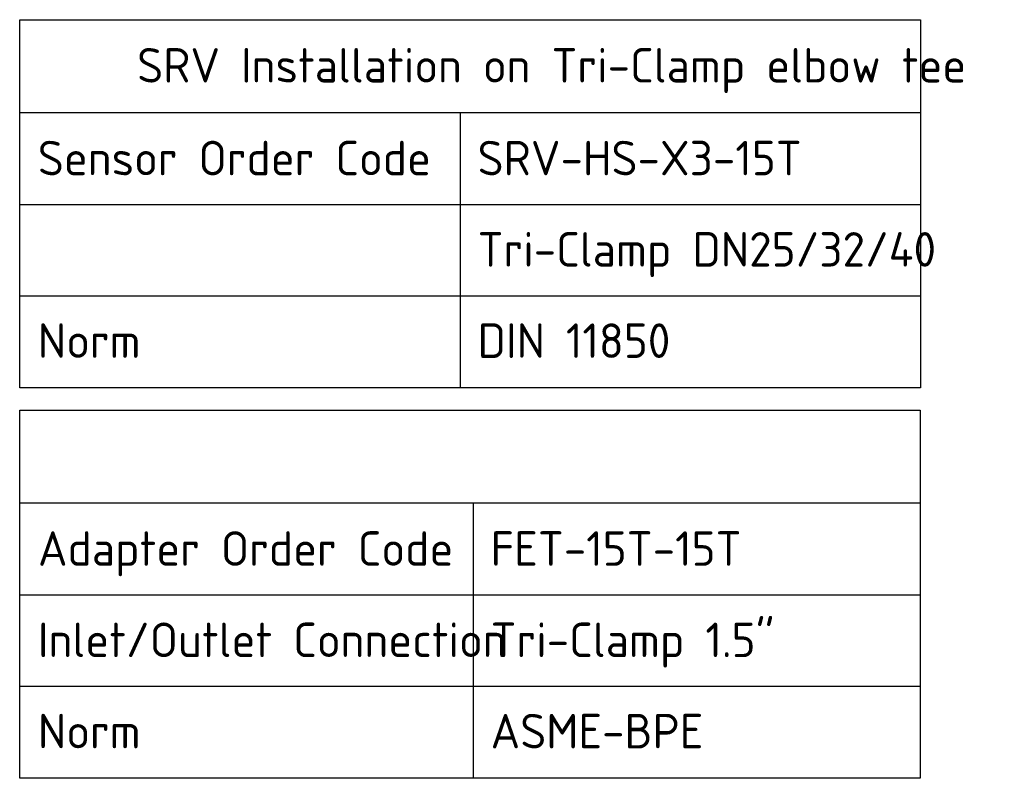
# Paper-space layout 'Sheet1' of a CAD drawing. Header units: millimetres. Extents: x -52 to 250, y -35 to 257.
# Tile 14 of 14: x 151 to 250, y 180 to 257. Entities that reach past the tile are written whole.
import ezdxf
from ezdxf.enums import TextEntityAlignment as Align

# ---------------------------------------------------------------- set-up
doc = ezdxf.new("R2010")
doc.units = ezdxf.units.MM
doc.layers.add('Default', color=7, linetype='Continuous')
doc.styles.add('SEACAD_Solid_Edge_ISO', font='seiso.ttf')

# ---------------------------------------------------------------- blocks, each defined once
blk = doc.blocks.new('SE7')
at = {"layer": 'Default', "color": 7, "linetype": 'Continuous'}
for p, q in [((202.923, 197.722), (294.175, 197.722)), ((247.55, 197.722), (247.55, 188.394)), ((202.923, 188.394), (294.175, 188.394)), ((247.55, 188.394), (247.55, 179.142)), ((202.923, 179.142), (294.175, 179.142)), ((247.55, 179.142), (247.55, 169.815))]:
    blk.add_line(p, q, dxfattribs=at)
blk.add_lwpolyline([(202.923, 169.815), (202.923, 207.124), (294.175, 207.124), (294.175, 169.815), (202.923, 169.815)], dxfattribs=at)
at = {"layer": 'Default', "color": 7, "linetype": 'Continuous', "style": 'SEACAD_Solid_Edge_ISO'}
for s, p in [('SRV Installation on Tri-Clamp elbow tee', (214.821, 204.252)), ('Sensor Order Code', (204.76, 194.85)), ('SRV-HS-X3-15T', (249.312, 194.85)), ('Tri-Clamp DN25/32/40', (249.312, 185.598)), ('Norm', (204.76, 176.346)), ('DIN 11850', (249.312, 176.346))]:
    blk.add_text(s, height=3.5, dxfattribs=at).set_placement(p, align=Align.TOP_LEFT)
blk = doc.blocks.new('SE8')
at = {"layer": 'Default', "color": 7, "linetype": 'Continuous'}
for p, q in [((202.932, 158.152), (294.149, 158.152)), ((248.866, 158.152), (248.866, 148.824)), ((202.932, 148.824), (294.149, 148.824)), ((248.866, 148.824), (248.866, 139.572)), ((202.932, 139.572), (294.149, 139.572)), ((248.866, 139.572), (248.866, 130.245))]:
    blk.add_line(p, q, dxfattribs=at)
blk.add_lwpolyline([(202.932, 130.245), (202.932, 167.554), (294.149, 167.554), (294.149, 130.245), (202.932, 130.245)], dxfattribs=at)
at = {"layer": 'Default', "color": 7, "linetype": 'Continuous', "style": 'SEACAD_Solid_Edge_ISO'}
for s, p in [('Adapter Order Code', (204.769, 155.28)), ('FET-15T-15T', (250.629, 155.28)), ('Inlet/Outlet Connection', (204.769, 146.028)), ('Tri-Clamp 1.5"', (250.629, 146.028)), ('Norm', (204.769, 136.776)), ('ASME-BPE', (250.629, 136.776))]:
    blk.add_text(s, height=3.5, dxfattribs=at).set_placement(p, align=Align.TOP_LEFT)

psp = doc.layouts.new('Sheet1')

# ---------------------------------------------------------------- block references
at = {"layer": 'Default'}
for name in ['SE7', 'SE8']:
    psp.add_blockref(name, (-52.3859, 49.5335), dxfattribs=at)

doc.saveas('drawing.dxf')
